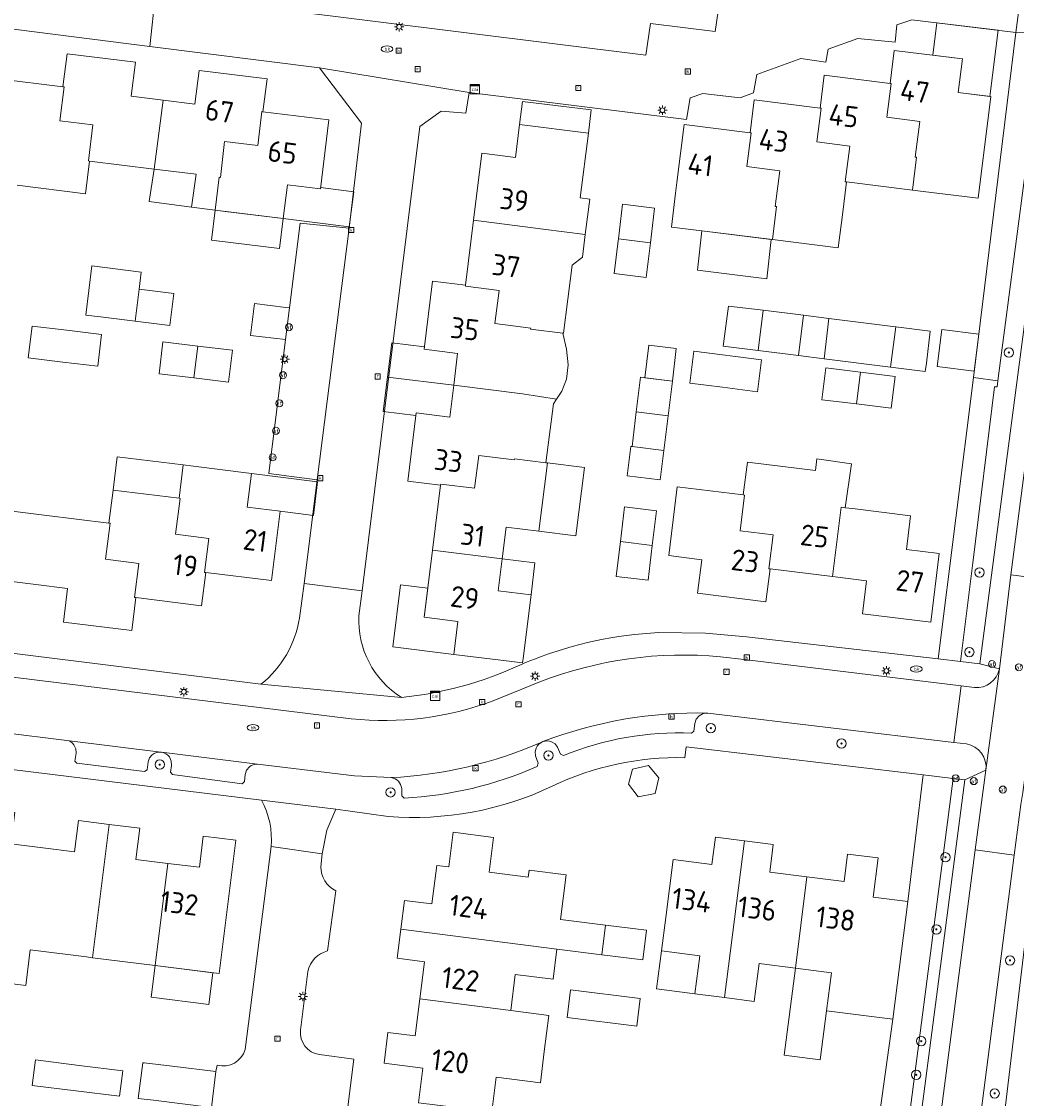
# Model space of a CAD drawing. Header units: metres. Extents: x 168032 to 180145, y 382923 to 399665.
# Tile 71 of 256: x 177484 to 177569, y 387097 to 387189. Entities that reach past the tile are written whole.
import ezdxf
from ezdxf.enums import TextEntityAlignment as Align

# ---------------------------------------------------------------- set-up
doc = ezdxf.new("R2010")
doc.units = ezdxf.units.M
doc.layers.get('0').update_dxf_attribs({"color": 8, "lineweight": 18})
for name, color, linetype, lineweight in [('B-WE-GR-BEPLANTING_CULTUUR_BOSPLANTSOEN-GV', 8, 'Continuous', 18), ('B-WE-GR-BEPLANTING_CULTUUR_HEESTERS-GV', 8, 'Continuous', 18), ('B-WE-GR-BOOM-S', 8, 'Continuous', 18), ('B-WE-KL-DATA-S', 8, 'Continuous', 18), ('B-WE-KL-ET_LS_OV_LICHTMAST-S', 8, 'Continuous', 18), ('B-WE-KL-WATER-S', 8, 'Continuous', 18), ('B-WE-OG-BEBOUWING-GV', 8, 'Continuous', 18), ('B-WE-OG-BEBOUWING-T18', 8, 'Continuous', 18), ('B-WE-OG-BEBOUWING_LUIFEL-GV', 8, 'Continuous', 18), ('B-WE-OG-BEBOUWING_SCHUUR-GV', 8, 'Continuous', 18), ('B-WE-OG-TERREIN_CULTUURSCHEIDING-GV', 8, 'Continuous', 18), ('B-WE-OG-TERREIN_ERF-GV', 8, 'Continuous', 18), ('B-WE-RI-GWA_KOLK-S', 8, 'Continuous', 18), ('B-WE-RI-GWA_RIOOLPUT-S', 8, 'Continuous', 18), ('B-WE-VH-VERHARDING_ASFALT-GV', 8, 'Continuous', 18), ('B-WE-VH-VERHARDING_BETONSTRAATSTEEN-GV', 8, 'Continuous', 18), ('B-WE-VH-VERHARDING_TEGEL-GV', 8, 'Continuous', 18), ('B-WE-VW-AFSLUITPAAL-S', 8, 'Continuous', 18)]:
    doc.layers.add(name, color=color, linetype=linetype, lineweight=lineweight)
doc.styles.add('NLCS-ISO', font='NLCS-ISO.ttf')
doc.styles.add('NLCS-ISO-M200-T18', font='NLCS-ISO.ttf', dxfattribs={"height": 0.36})

# ---------------------------------------------------------------- blocks, each defined once
blk = doc.blocks.new('SKL-DATA_SIGNAAL_CAIKAST-SO')
at = {"color": 0, "linetype": 'ByBlock', "lineweight": 18}
for points in [[(-2, 2), (2, 2), (2, 1.68), (-2, 1.68)], [(-2, 1.52), (2, 1.52), (2, -2), (-2, -2)]]:
    blk.add_lwpolyline(points, close=True, dxfattribs=at)
at = {"color": 0, "linetype": 'ByBlock', "lineweight": 18, "style": 'NLCS-ISO'}
blk.add_text('cai', height=1.5, dxfattribs=at).set_placement((0, 0), align=Align.MIDDLE_CENTER)
blk = doc.blocks.new('SKL-ET_OV_LICHTMAST-SO')
at = {"color": 0, "linetype": 'ByBlock', "lineweight": 18}
for points in [[(-1.25, 0), (-2, 0)], [(-1.41, 1.41), (-0.88, 0.88)], [(0, 2), (0, 1.25)], [(0.88, 0.88), (1.41, 1.41)], [(2, 0), (1.25, 0)], [(-1.41, -1.41), (-0.88, -0.88)], [(0, -1.25), (0, -2)], [(0.88, -0.88), (1.41, -1.41)]]:
    blk.add_lwpolyline(points, dxfattribs=at)
blk.add_circle((0, 0), 1, dxfattribs=at)
blk = doc.blocks.new('SVW-AFSLUITPAAL-SO')
at = {"lineweight": 18}
blk.add_circle((0, 0), 1.5, dxfattribs=at)
at = {"lineweight": 18, "style": 'NLCS-ISO'}
blk.add_text('af', height=1.8, dxfattribs=at).set_placement((0, 0), align=Align.MIDDLE_CENTER)
blk = doc.blocks.new('SRI-PUT_INSPECTIEPUT_RIOOLPUT-SO')
at = {"color": 0, "linetype": 'ByBlock', "lineweight": 18}
blk.add_lwpolyline([(-1.12, -1.12), (1.12, -1.12), (1.12, 1.12), (-1.12, 1.12)], close=True, dxfattribs=at)
at = {"color": 0, "linetype": 'ByBlock', "lineweight": 18, "style": 'NLCS-ISO'}
blk.add_text('r', height=1.5, dxfattribs=at).set_placement((0, 0.28), align=Align.MIDDLE_CENTER)
blk = doc.blocks.new('SKL-WATER_BRANDKRAAN_BRANDPUT-SO')
at = {"color": 0, "linetype": 'ByBlock', "lineweight": 18}
blk.add_ellipse((0, 0), major_axis=(2.5, 0), ratio=0.54, dxfattribs=at)
at = {"color": 0, "linetype": 'ByBlock', "lineweight": 18, "style": 'NLCS-ISO'}
blk.add_text('bk', height=1.5, dxfattribs=at).set_placement((0.16, 0), align=Align.MIDDLE_CENTER)
blk = doc.blocks.new('SRI-KOLK-SO')
at = {"color": 0, "linetype": 'ByBlock', "lineweight": 18}
blk.add_lwpolyline([(-1.125, -1.125), (1.125, -1.125), (1.125, 1.125), (-1.125, 1.125)], close=True, dxfattribs=at)
at = {"color": 0, "linetype": 'ByBlock', "lineweight": 18, "style": 'NLCS-ISO'}
blk.add_text('k', height=1.5, dxfattribs=at).set_placement((0, 0), align=Align.MIDDLE_CENTER)
blk = doc.blocks.new('SGR-BOOM_01-SO')
at = {"linetype": 'ByBlock', "lineweight": 18}
h = blk.add_hatch(color=0, dxfattribs=at)
h.dxf.hatch_style = 1
edge = h.paths.add_edge_path()
edge.add_arc((0, 0), 0.25, 0, 360)
at = {"color": 0, "linetype": 'ByBlock', "lineweight": 18}
for radius in [2, 0.25]:
    blk.add_circle((0, 0), radius, dxfattribs=at)

msp = doc.modelspace()

# ---------------------------------------------------------------- linework, layer by layer
at = {"layer": 'B-WE-GR-BEPLANTING_CULTUUR_BOSPLANTSOEN-GV', "flags": 128}
for points in [[(177575.701, 387215.947), (177572.603, 387216.452), (177572.377, 387214.567), (177571.989, 387211.339), (177570.703, 387200.578), (177570.77, 387200.57), (177570.184, 387196.128), (177570.007, 387194.785), (177569.18, 387188.52), (177571.555, 387188.416), (177572.081, 387188.396)], [(177563.818, 387124.579), (177561.244, 387124.888), (177559.931, 387114.011), (177558.648, 387103.924), (177556.314, 387087.099), (177557.591, 387086.914), (177557.436, 387085.737), (177558.749, 387085.603)]]:
    msp.add_lwpolyline(points, close=True, dxfattribs=at)
msp.add_lwpolyline([(177571.723, 387125.215), (177567.422, 387089.121), (177571.223, 387088.62), (177573.04, 387103.202), (177573.192, 387104.414), (177575.894, 387122.705)], dxfattribs=at)
at = {"layer": 'B-WE-GR-BEPLANTING_CULTUUR_HEESTERS-GV', "flags": 128}
for points in [[(177571.555, 387188.416), (177569.18, 387188.52), (177565.56, 387158.93), (177567.656, 387158.655)], [(177567.371, 387158.136), (177567.59, 387158.15), (177567.656, 387158.655), (177565.56, 387158.93), (177562.531, 387134.811), (177564.436, 387134.589), (177565.491, 387143.053)]]:
    msp.add_lwpolyline(points, close=True, dxfattribs=at)
at = {"layer": 'B-WE-OG-BEBOUWING-GV', "flags": 128}
for points in [[(177567.06, 387183.029), (177564.251, 387183.38), (177564.609, 387186.25), (177558.761, 387186.98), (177558.409, 387184.157), (177558.51, 387184.15), (177558.14, 387181.26), (177560.97, 387180.9), (177560.57, 387177.83), (177560.67, 387177.82), (177560.32, 387175), (177561.007, 387174.923), (177565.969, 387174.303)], [(177496.089, 387182.71), (177493.359, 387183.049), (177493.721, 387185.961), (177487.86, 387186.689), (177487.509, 387183.857), (177487.61, 387183.85), (177487.24, 387180.95), (177490.08, 387180.59), (177489.69, 387177.52), (177489.79, 387177.5), (177495.333, 387176.812)], [(177504.65, 387181.721), (177505.001, 387184.549), (177499.18, 387185.271), (177498.82, 387182.371), (177496.089, 387182.71), (177495.333, 387176.812), (177498.936, 387176.358), (177498.515, 387173.543), (177500.55, 387173.29), (177500.9, 387176.11), (177501, 387176.1), (177501.37, 387179.17), (177504.2, 387178.83), (177504.55, 387181.73)], [(177558.409, 387184.157), (177552.756, 387184.863), (177552.404, 387182.037), (177552.5, 387182.03), (177552.13, 387179.14), (177554.96, 387178.78), (177554.57, 387175.71), (177554.67, 387175.7), (177560.32, 387175), (177560.67, 387177.82), (177560.57, 387177.83), (177560.97, 387180.9), (177558.14, 387181.26), (177558.51, 387184.15)], [(177552.404, 387182.037), (177546.757, 387182.742), (177546.404, 387179.922), (177546.5, 387179.91), (177546.13, 387177.02), (177548.96, 387176.66), (177548.57, 387173.6), (177548.67, 387173.59), (177548.32, 387170.76), (177553.969, 387170.052), (177554.32, 387172.88), (177554.67, 387175.7), (177554.57, 387175.71), (177554.96, 387178.78), (177552.13, 387179.14), (177552.5, 387182.03)], [(177504.65, 387181.721), (177504.55, 387181.73), (177504.2, 387178.83), (177501.37, 387179.17), (177501, 387176.1), (177500.9, 387176.11), (177500.55, 387173.29), (177501.419, 387173.183), (177506.391, 387172.566), (177506.75, 387175.46), (177509.573, 387175.109), (177510.307, 387181.019)], [(177532.549, 387179.887), (177526.651, 387180.623), (177526.3, 387177.81), (177523.425, 387178.169), (177522.708, 387172.417), (177528.66, 387171.67), (177532.281, 387171.194), (177532.66, 387174.23), (177531.856, 387174.33)], [(177548.96, 387176.66), (177546.13, 387177.02), (177546.5, 387179.91), (177546.404, 387179.922), (177540.755, 387180.627), (177540.136, 387175.67), (177540.02, 387174.73), (177539.661, 387171.841), (177542.266, 387171.518), (177548.32, 387170.76), (177548.67, 387173.59), (177548.57, 387173.6)], [(177538.22, 387173.46), (177535.48, 387173.8), (177535.12, 387170.82), (177537.86, 387170.49)], [(177531.15, 387168.58), (177532.041, 387169.268), (177532.281, 387171.194), (177528.66, 387171.67), (177522.708, 387172.417), (177522.015, 387166.859), (177522.003, 387166.761), (177524.9, 387166.39), (177524.54, 387163.57), (177527.61, 387163.18), (177527.59, 387163.08), (177530.345, 387162.739), (177530.42, 387162.73)], [(177537.86, 387170.49), (177535.12, 387170.82), (177535.101, 387170.667), (177534.75, 387167.85), (177537.49, 387167.51)], [(177497.01, 387166.13), (177494.03, 387166.5), (177493.69, 387163.77), (177496.67, 387163.4)], [(177530.345, 387162.739), (177527.59, 387163.08), (177527.61, 387163.18), (177524.54, 387163.57), (177524.9, 387166.39), (177522.003, 387166.761), (177522.015, 387166.859), (177519.19, 387167.211), (177518.46, 387161.359), (177521.34, 387161), (177521.001, 387158.28), (177526.9, 387157.53), (177529.815, 387157.073), (177530.281, 387157.769), (177530.678, 387158.803), (177530.824, 387160.021), (177530.675, 387161.374)], [(177506.93, 387164.91), (177506.625, 387164.947), (177503.92, 387165.28), (177503.58, 387162.55), (177506.59, 387162.19)], [(177547.54, 387164.7), (177544.55, 387165.07), (177544.116, 387161.628), (177547.09, 387161.253)], [(177550.979, 387164.273), (177547.54, 387164.7), (177547.09, 387161.253), (177550.567, 387160.815)], [(177558.89, 387163.29), (177558.64, 387163.321), (177553.162, 387164.002), (177552.75, 387160.54), (177558.45, 387159.822)], [(177561.86, 387162.92), (177558.89, 387163.29), (177558.45, 387159.822), (177561.429, 387159.447), (177561.52, 387160.18)], [(177499.06, 387161.63), (177496.08, 387161.99), (177495.75, 387159.26), (177498.72, 387158.9)], [(177502.013, 387161.048), (177502.04, 387161.27), (177499.06, 387161.63), (177498.72, 387158.9), (177501.71, 387158.54)], [(177541.59, 387161.19), (177541.25, 387158.45), (177544.05, 387158.1), (177547.048, 387157.725), (177547.396, 387160.463)], [(177555.87, 387159.411), (177552.9, 387159.78), (177552.56, 387157.04), (177555.53, 387156.67)], [(177558.85, 387159.04), (177555.87, 387159.411), (177555.53, 387156.67), (177558.51, 387156.3)], [(177529.815, 387157.073), (177526.9, 387157.53), (177521.001, 387158.28), (177520.661, 387155.551), (177517.79, 387155.909), (177517.06, 387150.056), (177519.886, 387149.704), (177519.898, 387149.8), (177522.79, 387149.44), (177523.15, 387152.25), (177526.2, 387151.87), (177526.21, 387151.97), (177528.912, 387151.636), (177529.548, 387156.674)], [(177539.75, 387158.64), (177537.01, 387158.97), (177536.65, 387156), (177539.39, 387155.66)], [(177539.39, 387155.66), (177536.65, 387156), (177536.29, 387153.02), (177539.02, 387152.69)], [(177528.912, 387151.636), (177526.21, 387151.97), (177526.2, 387151.87), (177523.15, 387152.25), (177522.79, 387149.44), (177519.898, 387149.8), (177519.886, 387149.704), (177519.191, 387144.13), (177525.15, 387143.39), (177525.49, 387146.12), (177528.31, 387145.77), (177529.04, 387151.62)], [(177552.02, 387150.97), (177546.18, 387151.69), (177545.82, 387148.87), (177545.92, 387148.85), (177545.55, 387145.79), (177548.38, 387145.44), (177548.02, 387142.55), (177548.119, 387142.541), (177553.48, 387141.879), (177554.228, 387147.821), (177554.572, 387147.769), (177555.106, 387151.537), (177552.145, 387151.978)], [(177506.129, 387147.481), (177503.301, 387147.835), (177503.661, 387150.713), (177498.697, 387151.334), (177497.814, 387151.444), (177497.46, 387148.59), (177497.56, 387148.57), (177497.17, 387145.5), (177500.01, 387145.14), (177499.64, 387142.23), (177499.749, 387142.233), (177505.383, 387141.528)], [(177497.46, 387148.59), (177491.8, 387149.29), (177491.45, 387146.46), (177491.55, 387146.45), (177491.17, 387143.36), (177494.02, 387143), (177493.65, 387140.08), (177493.759, 387140.083), (177499.391, 387139.377), (177499.749, 387142.233), (177499.64, 387142.23), (177500.01, 387145.14), (177497.17, 387145.5), (177497.56, 387148.57)], [(177545.82, 387148.87), (177540.166, 387149.57), (177540.051, 387148.632), (177539.439, 387143.67), (177542.268, 387143.321), (177541.913, 387140.441), (177547.771, 387139.718), (177548.119, 387142.541), (177548.02, 387142.55), (177548.38, 387145.44), (177545.55, 387145.79), (177545.92, 387148.85)], [(177538.39, 387147.51), (177535.65, 387147.84), (177535.29, 387144.87), (177538.03, 387144.53)], [(177555.201, 387147.702), (177554.572, 387147.769), (177554.228, 387147.821), (177553.48, 387141.879), (177556.4, 387141.519), (177556.05, 387138.681), (177561.903, 387137.959), (177562.631, 387143.861), (177559.808, 387144.209), (177560.163, 387147.09)], [(177538.03, 387144.53), (177535.29, 387144.87), (177534.93, 387141.89), (177537.67, 387141.56)], [(177525.15, 387143.39), (177519.191, 387144.13), (177518.475, 387138.39), (177521.372, 387138.029), (177521.019, 387135.202), (177525.973, 387134.585), (177526.911, 387134.468), (177526.984, 387135.057), (177527.529, 387139.43), (177527.63, 387140.3), (177524.81, 387140.65)], [(177496.49, 387117.29), (177493.758, 387117.631), (177494.092, 387120.302), (177491.47, 387120.629), (177490.04, 387109.2), (177495.401, 387108.536)], [(177502.318, 387119.277), (177499.542, 387119.623), (177499.208, 387116.95), (177496.49, 387117.29), (177495.401, 387108.536), (177500.891, 387107.85)], [(177530.633, 387116.298), (177527.466, 387116.696), (177527.393, 387116.118), (177524.052, 387116.541), (177524.428, 387119.511), (177520.948, 387119.951), (177520.573, 387116.986), (177519.555, 387117.115), (177519.136, 387113.809), (177516.773, 387114.108), (177516.462, 387111.65), (177529.846, 387109.93), (177533.699, 387109.448), (177534.018, 387112.004), (177530.16, 387112.47)], [(177545.919, 387119.225), (177543.44, 387119.54), (177543.141, 387117.189), (177539.821, 387117.611), (177539.19, 387112.65), (177538.82, 387109.79), (177542.1, 387109.36), (177541.68, 387106.11), (177544.23, 387105.78)], [(177551.279, 387116.145), (177548.1, 387116.549), (177548.4, 387118.91), (177545.919, 387119.225), (177544.23, 387105.78), (177546.77, 387105.46), (177547.19, 387108.7), (177550.29, 387108.3)], [(177559.931, 387114.011), (177556.961, 387114.389), (177557.389, 387117.758), (177554.76, 387118.092), (177554.461, 387115.741), (177551.279, 387116.145), (177550.29, 387108.3), (177553.39, 387107.91), (177552.97, 387104.66), (177558.648, 387103.924)], [(177529.846, 387109.93), (177516.462, 387111.65), (177516.146, 387109.154), (177518.507, 387108.855), (177518.105, 387105.678), (177525.9, 387104.67), (177526.28, 387107.77), (177529.53, 387107.37)], [(177537.529, 387111.566), (177534.018, 387112.004), (177533.699, 387109.448), (177537.21, 387109.01)], [(177528.77, 387101.17), (177529.149, 387104.25), (177525.9, 387104.67), (177518.105, 387105.678), (177517.702, 387102.497), (177515.362, 387102.793), (177515.03, 387100.166), (177518.372, 387099.743), (177517.995, 387096.766), (177524.27, 387095.98), (177524.63, 387098.95), (177528.44, 387098.49)], [(177500.624, 387099.438), (177496.865, 387099.916), (177494.48, 387100.187), (177494.35, 387100.2), (177493.97, 387097.13), (177495.272, 387096.989), (177500.232, 387096.358)]]:
    msp.add_lwpolyline(points, close=True, dxfattribs=at)
at = {"layer": 'B-WE-OG-BEBOUWING_LUIFEL-GV', "flags": 128}
for points in [[(177566.974, 387183.04), (177567.681, 387188.702), (177562.43, 387189.357), (177562.081, 387186.566), (177564.609, 387186.25), (177564.251, 387183.38)], [(177532.797, 387181.875), (177526.899, 387182.611), (177526.651, 387180.623), (177532.549, 387179.887)], [(177498.936, 387176.358), (177495.333, 387176.812), (177494.898, 387174.022), (177498.515, 387173.543)], [(177509.587, 387175.224), (177509.573, 387175.109), (177506.75, 387175.46), (177506.391, 387172.566), (177512.048, 387171.864), (177512.435, 387174.87)], [(177506.391, 387172.566), (177500.55, 387173.29), (177500.23, 387170.71), (177506.071, 387169.986)], [(177542.266, 387171.518), (177541.888, 387168.139), (177547.842, 387167.393), (177548.22, 387170.772)], [(177553.162, 387164.002), (177550.979, 387164.273), (177550.567, 387160.815), (177552.75, 387160.54)], [(177521.34, 387161), (177518.46, 387161.359), (177518.487, 387161.577), (177515.689, 387161.926), (177515.326, 387158.979), (177521.001, 387158.28)], [(177537.396, 387158.924), (177539.75, 387158.64), (177540.086, 387161.418), (177537.731, 387161.702)], [(177521.001, 387158.28), (177515.326, 387158.979), (177514.963, 387156.031), (177517.762, 387155.682), (177517.79, 387155.909), (177520.661, 387155.551)], [(177539.02, 387152.69), (177536.29, 387153.02), (177536.181, 387153.033), (177535.878, 387150.519), (177538.706, 387150.167)], [(177491.921, 387150.266), (177491.8, 387149.29), (177497.46, 387148.59), (177497.814, 387151.444), (177492.155, 387152.152)], [(177529.04, 387151.62), (177528.31, 387145.77), (177531.485, 387145.374), (177532.215, 387151.224)], [(177503.661, 387150.713), (177503.301, 387147.835), (177506.129, 387147.481), (177508.977, 387147.125), (177509.317, 387150.005)], [(177524.81, 387140.65), (177527.63, 387140.3), (177527.948, 387143.042), (177525.15, 387143.39)], [(177521.019, 387135.202), (177521.372, 387138.029), (177518.475, 387138.39), (177518.785, 387140.873), (177516.443, 387141.165), (177515.78, 387135.856)], [(177542.1, 387109.36), (177538.82, 387109.79), (177538.399, 387106.534), (177541.68, 387106.11)], [(177495.401, 387108.536), (177495.06, 387105.807), (177500.021, 387105.187), (177500.362, 387107.916)], [(177552.97, 387104.66), (177553.39, 387107.91), (177550.29, 387108.3), (177549.328, 387100.855), (177552.427, 387100.455)], [(177536.984, 387105.71), (177531.03, 387106.451), (177530.734, 387104.069), (177536.688, 387103.329)]]:
    msp.add_lwpolyline(points, close=True, dxfattribs=at)
at = {"layer": 'B-WE-OG-BEBOUWING_SCHUUR-GV', "flags": 128}
for points in [[(177566.017, 387162.664), (177562.84, 387163.052), (177562.452, 387159.876), (177565.628, 387159.488)], [(177538.602, 387124.634), (177537.709, 387125.668), (177536.342, 387125.355), (177535.982, 387124.083), (177536.817, 387122.982), (177538.26, 387123.276)]]:
    msp.add_lwpolyline(points, close=True, dxfattribs=at)
at = {"layer": 'B-WE-OG-TERREIN_CULTUURSCHEIDING-GV', "flags": 128}
for points in [[(177576.552, 387215.808), (177575.701, 387215.947), (177572.081, 387188.396), (177571.555, 387188.416), (177567.656, 387158.655), (177567.59, 387158.15), (177567.371, 387158.136), (177565.491, 387143.053), (177564.436, 387134.589), (177566.092, 387134.397), (177576.797, 387215.69)], [(177569.788, 387123.369), (177569.624, 387122.335), (177569.06, 387117.983), (177567.335, 387104.665), (177567.282, 387104.257), (177565.357, 387089.393), (177567.422, 387089.121), (177571.723, 387125.215)]]:
    msp.add_lwpolyline(points, dxfattribs=at)
msp.add_lwpolyline([(177564.812, 387124.46), (177563.818, 387124.579), (177558.749, 387085.603), (177559.746, 387085.502)], close=True, dxfattribs=at)
at = {"layer": 'B-WE-OG-TERREIN_ERF-GV', "flags": 128}
for points in [[(177506.51, 387190.421), (177537.48, 387186.57), (177537.87, 387189.29), (177543.43, 387188.59), (177543.83, 387191.34)], [(177506.59, 387162.19), (177503.58, 387162.55), (177503.92, 387165.28), (177506.625, 387164.947), (177506.93, 387164.91), (177507.84, 387172.17), (177512.03, 387171.75), (177513.09, 387180.75), (177509.51, 387185.49), (177494.957, 387187.327), (177476.72, 387189.63), (177471.92, 387185.71), (177470.022, 387170.817), (177469.07, 387163.35), (177458.68, 387147.861)], [(177569.18, 387188.52), (177560.27, 387189.6), (177559, 387189.17), (177558.84, 387187.69), (177555.65, 387188.01), (177553.1, 387187.1), (177552.9, 387185.97), (177550.76, 387186.3), (177546.99, 387184.92), (177546.71, 387183.35), (177545.55, 387182.92), (177542.36, 387183.29), (177541.28, 387182.92), (177540.96, 387181.06), (177522.32, 387183.37), (177522.04, 387181.59), (177519.92, 387181.78), (177518.1, 387180.45), (177513.16, 387140.658), (177512.886, 387138.522)], [(177537.174, 387136.98), (177538.573, 387137.092), (177542.583, 387137.034), (177546.103, 387136.719), (177562.531, 387134.811), (177565.56, 387158.93), (177569.18, 387188.52)], [(177481.952, 387184.547), (177487.509, 387183.857), (177487.86, 387186.689), (177493.721, 387185.961), (177493.359, 387183.049), (177496.089, 387182.71), (177498.82, 387182.371), (177499.18, 387185.271), (177505.001, 387184.549), (177504.65, 387181.721), (177510.307, 387181.019), (177509.573, 387175.109), (177506.75, 387175.46), (177506.391, 387172.566), (177501.419, 387173.183), (177500.55, 387173.29), (177498.515, 387173.543), (177498.936, 387176.358), (177495.333, 387176.812), (177489.79, 387177.5), (177489.43, 387174.68), (177483.57, 387175.42)], [(177507.784, 387138.321), (177508.195, 387141.282), (177509.31, 387150.17), (177505.16, 387150.72), (177506.59, 387162.19)], [(177480.35, 387147.828), (177485.9, 387147.15), (177491.45, 387146.46), (177491.8, 387149.29), (177497.46, 387148.59), (177497.814, 387151.444), (177498.697, 387151.334), (177503.661, 387150.713), (177503.301, 387147.835), (177506.129, 387147.481), (177505.383, 387141.528), (177499.749, 387142.233), (177499.391, 387139.377), (177493.759, 387140.083), (177493.403, 387137.243), (177487.544, 387137.977), (177487.906, 387140.863), (177485.175, 387141.205), (177482.44, 387141.547)], [(177458.936, 387138.515), (177464.268, 387137.648), (177504.484, 387132.642)], [(177558.648, 387103.924), (177552.97, 387104.66), (177553.39, 387107.91), (177550.29, 387108.3), (177547.19, 387108.7), (177546.77, 387105.46), (177544.23, 387105.78), (177541.68, 387106.11), (177542.1, 387109.36), (177538.82, 387109.79), (177539.19, 387112.65), (177539.821, 387117.611), (177543.141, 387117.189), (177543.44, 387119.54), (177545.919, 387119.225), (177548.4, 387118.91), (177548.1, 387116.549), (177551.279, 387116.145), (177554.461, 387115.741), (177554.76, 387118.092), (177557.389, 387117.758), (177556.961, 387114.389), (177559.931, 387114.011), (177561.244, 387124.888), (177540.934, 387127.279), (177540.816, 387126.346)], [(177504.537, 387122.715), (177477.977, 387125.956)], [(177515.38, 387121.311), (177512.135, 387121.76), (177510.897, 387121.931), (177510.138, 387120.143), (177509.741, 387118.112), (177509.626, 387117.007)], [(177517.995, 387096.766), (177518.372, 387099.743), (177515.03, 387100.166), (177515.362, 387102.793), (177517.702, 387102.497), (177518.105, 387105.678), (177518.507, 387108.855), (177516.146, 387109.154), (177516.462, 387111.65), (177516.773, 387114.108), (177519.136, 387113.809), (177519.555, 387117.115), (177520.573, 387116.986), (177520.948, 387119.951), (177524.428, 387119.511), (177524.052, 387116.541), (177527.393, 387116.118), (177527.466, 387116.696), (177530.633, 387116.298), (177530.16, 387112.47), (177534.018, 387112.004), (177537.529, 387111.566), (177537.21, 387109.01), (177533.699, 387109.448), (177529.846, 387109.93), (177529.53, 387107.37), (177526.28, 387107.77), (177525.9, 387104.67), (177529.149, 387104.25), (177528.77, 387101.17), (177528.44, 387098.49), (177524.63, 387098.95), (177524.27, 387095.98)], [(177503.117, 387101.325), (177505.359, 387118.734)], [(177510.888, 387114.941), (177510.2, 387109.79)], [(177508.491, 387108.032), (177507.862, 387102.993)], [(177556.314, 387087.099), (177558.648, 387103.924)], [(177499.674, 387094.716), (177500.09, 387094.66), (177500.232, 387096.358), (177495.272, 387096.989), (177493.97, 387097.13), (177494.35, 387100.2), (177494.48, 387100.187), (177496.865, 387099.916), (177500.624, 387099.438), (177500.74, 387099.99)], [(177509.488, 387100.9), (177512.43, 387100.51), (177511.68, 387094.36)]]:
    msp.add_lwpolyline(points, dxfattribs=at)
for points in [[(177542.266, 387171.518), (177539.661, 387171.841), (177540.02, 387174.73), (177540.136, 387175.67), (177540.755, 387180.627), (177546.404, 387179.922), (177546.757, 387182.742), (177552.404, 387182.037), (177552.756, 387184.863), (177558.409, 387184.157), (177558.761, 387186.98), (177564.609, 387186.25), (177564.251, 387183.38), (177567.06, 387183.029), (177565.969, 387174.303), (177561.007, 387174.923), (177560.32, 387175), (177554.67, 387175.7), (177554.32, 387172.88), (177553.969, 387170.052), (177548.32, 387170.76)], [(177528.912, 387151.636), (177529.04, 387151.62), (177528.31, 387145.77), (177525.49, 387146.12), (177525.15, 387143.39), (177524.81, 387140.65), (177527.63, 387140.3), (177527.529, 387139.43), (177526.984, 387135.057), (177526.911, 387134.468), (177525.973, 387134.585), (177521.019, 387135.202), (177521.372, 387138.029), (177518.475, 387138.39), (177519.191, 387144.13), (177519.886, 387149.704), (177517.06, 387150.056), (177517.79, 387155.909), (177520.661, 387155.551), (177521.001, 387158.28), (177521.34, 387161), (177518.46, 387161.359), (177519.19, 387167.211), (177522.015, 387166.859), (177522.708, 387172.417), (177523.425, 387178.169), (177526.3, 387177.81), (177526.651, 387180.623), (177532.549, 387179.887), (177531.856, 387174.33), (177532.66, 387174.23), (177532.281, 387171.194), (177532.041, 387169.268), (177531.15, 387168.58), (177530.42, 387162.73), (177530.345, 387162.739), (177530.675, 387161.374), (177530.824, 387160.021), (177530.678, 387158.803), (177530.281, 387157.769), (177529.815, 387157.073), (177529.548, 387156.674)], [(177537.49, 387167.51), (177534.75, 387167.85), (177535.101, 387170.667), (177535.12, 387170.82), (177535.48, 387173.8), (177538.22, 387173.46), (177537.86, 387170.49)], [(177490.72, 387164.13), (177489.464, 387164.282), (177489.976, 387168.504), (177494.214, 387167.976), (177494.03, 387166.5), (177497.01, 387166.13), (177496.67, 387163.4), (177493.69, 387163.77)], [(177544.55, 387165.07), (177547.54, 387164.7), (177550.979, 387164.273), (177550.567, 387160.815), (177547.09, 387161.253), (177544.116, 387161.628)], [(177553.162, 387164.002), (177558.64, 387163.321), (177558.89, 387163.29), (177561.86, 387162.92), (177561.52, 387160.18), (177561.429, 387159.447), (177558.45, 387159.822), (177552.75, 387160.54)], [(177487.51, 387160.26), (177484.53, 387160.62), (177484.86, 387163.35), (177487.84, 387162.99), (177490.82, 387162.63), (177490.49, 387159.9)], [(177496.08, 387161.99), (177499.06, 387161.63), (177502.04, 387161.27), (177502.013, 387161.048), (177501.71, 387158.54), (177498.72, 387158.9), (177495.75, 387159.26)], [(177541.59, 387161.19), (177547.396, 387160.463), (177547.048, 387157.725), (177544.05, 387158.1), (177541.25, 387158.45)], [(177555.87, 387159.411), (177558.85, 387159.04), (177558.51, 387156.3), (177555.53, 387156.67), (177552.56, 387157.04), (177552.9, 387159.78)], [(177539.75, 387158.64), (177539.39, 387155.66), (177539.02, 387152.69), (177536.29, 387153.02), (177536.65, 387156), (177537.01, 387158.97)], [(177552.145, 387151.978), (177555.106, 387151.537), (177554.572, 387147.769), (177555.201, 387147.702), (177560.163, 387147.09), (177559.808, 387144.209), (177562.631, 387143.861), (177561.903, 387137.959), (177556.05, 387138.681), (177556.4, 387141.519), (177553.48, 387141.879), (177548.119, 387142.541), (177547.771, 387139.718), (177541.913, 387140.441), (177542.268, 387143.321), (177539.439, 387143.67), (177540.051, 387148.632), (177540.166, 387149.57), (177545.82, 387148.87), (177546.18, 387151.69), (177552.02, 387150.97)], [(177538.39, 387147.51), (177538.03, 387144.53), (177537.67, 387141.56), (177534.93, 387141.89), (177535.29, 387144.87), (177535.65, 387147.84)], [(177475.821, 387107.869), (177476.33, 387111.92), (177476.495, 387113.261), (177477.115, 387118.221), (177480.091, 387117.849), (177480.608, 387121.988), (177483.382, 387121.642), (177483.048, 387118.966), (177485.779, 387118.625), (177488.503, 387118.284), (177488.837, 387120.958), (177491.47, 387120.629), (177494.092, 387120.302), (177493.758, 387117.631), (177496.49, 387117.29), (177499.208, 387116.95), (177499.542, 387119.623), (177502.318, 387119.277), (177500.891, 387107.85), (177495.401, 387108.536), (177490.04, 387109.2), (177489.533, 387109.264), (177484.706, 387109.869), (177484.318, 387106.806)], [(177485.15, 387100.44), (177488.89, 387099.97), (177492.64, 387099.5), (177492.36, 387097.32), (177488.61, 387097.79), (177484.88, 387098.25)]]:
    msp.add_lwpolyline(points, close=True, dxfattribs=at)
at = {"layer": 'B-WE-OG-TERREIN_ERF-GV'}
for points in [[(177504.484, 387132.642, 0.184999), (177507.784, 387138.321)], [(177512.886, 387138.522, 0.272964), (177516.521, 387131.523)], [(177526.686, 387134.286, -0.081273), (177537.174, 387136.98)], [(177516.521, 387131.523, 0.083622), (177526.686, 387134.286)], [(177540.816, 387126.346, 0.118602), (177529.451, 387123.899)], [(177529.451, 387123.899, -0.130775), (177515.38, 387121.311)], [(177505.359, 387118.734, 0.14142), (177504.537, 387122.715)], [(177509.626, 387117.007, 0.28732), (177510.888, 387114.941)], [(177510.2, 387109.79, 0.285274), (177508.491, 387108.032)], [(177507.862, 387102.993, 0.403793), (177509.488, 387100.9)], [(177500.74, 387099.99, 0.413238), (177503.117, 387101.325)]]:
    msp.add_lwpolyline(points, format="xyb", dxfattribs=at)
at = {"layer": 'B-WE-VH-VERHARDING_ASFALT-GV', "flags": 128}
msp.add_lwpolyline([(177581.518, 387213.341), (177582.31, 387219.16), (177579.29, 387222.628), (177578.082, 387213.326), (177568.768, 387142.036), (177572.147, 387141.594), (177577.17, 387180.053), (177577.325, 387181.242), (177580.748, 387207.448)], close=True, dxfattribs=at)
msp.add_lwpolyline([(177560.132, 387048.968), (177563.431, 387074.514), (177563.844, 387077.713), (177565.199, 387088.172), (177565.357, 387089.393), (177567.282, 387104.257), (177567.335, 387104.665), (177569.06, 387117.983), (177565.702, 387118.457), (177556.582, 387048.31)], dxfattribs=at)
at = {"layer": 'B-WE-VH-VERHARDING_BETONSTRAATSTEEN-GV', "flags": 128}
for points in [[(177495.45, 387191.85), (177494.957, 387187.327), (177509.51, 387185.49), (177522.32, 387183.37), (177540.96, 387181.06), (177541.28, 387182.92), (177542.36, 387183.29), (177545.55, 387182.92), (177546.71, 387183.35), (177546.99, 387184.92), (177550.76, 387186.3), (177552.9, 387185.97), (177553.1, 387187.1), (177555.65, 387188.01), (177558.84, 387187.69), (177559, 387189.17), (177560.27, 387189.6), (177569.18, 387188.52), (177570.007, 387194.785)], [(177543.83, 387191.34), (177543.43, 387188.59), (177537.87, 387189.29), (177537.48, 387186.57), (177506.51, 387190.421)], [(177542.786, 387130.179), (177563.861, 387127.66), (177564.494, 387132.497), (177545.894, 387134.763), (177543.882, 387135.008)], [(177512.212, 387129.689), (177477.38, 387133.98), (177476.791, 387129.2), (177487.837, 387127.832), (177495.913, 387126.821), (177495.962, 387126.815), (177504.186, 387125.792), (177512.496, 387124.787), (177515.632, 387124.639)], [(177528.384, 387132.854), (177524.391, 387131.235)], [(177541.392, 387128.444), (177541.595, 387128.63), (177541.663, 387129.286), (177541.788, 387129.651), (177542.037, 387129.946)], [(177542.037, 387129.946), (177542.389, 387130.136), (177542.786, 387130.179)], [(177495.913, 387126.821), (177487.837, 387127.832)], [(177528.566, 387127.691), (177528.655, 387127.728)], [(177488.443, 387127.448), (177488.603, 387127.115), (177488.628, 387126.746), (177488.528, 387126.064), (177488.692, 387125.873), (177494.495, 387125.157), (177494.716, 387125.318), (177494.815, 387125.993), (177494.938, 387126.325), (177495.168, 387126.595)], [(177504.186, 387125.792), (177495.962, 387126.815)], [(177528.148, 387125.599), (177528.256, 387125.867), (177528.002, 387126.515), (177527.978, 387126.847), (177528.06, 387127.169)], [(177529.391, 387127.716), (177529.689, 387127.533), (177529.909, 387127.261), (177530.171, 387126.638), (177530.417, 387126.525)], [(177496.629, 387126.414), (177496.795, 387126.063), (177496.818, 387125.676), (177496.732, 387125.097), (177496.894, 387124.904), (177502.864, 387124.12), (177503.083, 387124.301), (177503.142, 387124.902), (177503.25, 387125.269), (177503.49, 387125.568)], [(177516.259, 387124.327), (177516.455, 387124.038), (177516.545, 387123.701), (177516.561, 387123.071), (177516.757, 387122.885)], [(177509.626, 387117.007), (177509.741, 387118.112), (177505.359, 387118.734), (177503.117, 387101.325)], [(177510.2, 387109.79), (177510.888, 387114.941)], [(177507.862, 387102.993), (177508.491, 387108.032)], [(177511.68, 387094.36), (177512.43, 387100.51), (177509.488, 387100.9)], [(177500.74, 387099.99), (177500.624, 387099.438), (177500.232, 387096.358), (177500.09, 387094.66), (177502.698, 387094.36)]]:
    msp.add_lwpolyline(points, dxfattribs=at)
msp.add_lwpolyline([(177522.32, 387183.37), (177509.51, 387185.49), (177513.09, 387180.75), (177512.03, 387171.75), (177509.31, 387150.17), (177508.195, 387141.282), (177513.16, 387140.658), (177518.1, 387180.45), (177519.92, 387181.78), (177522.04, 387181.59)], close=True, dxfattribs=at)
at = {"layer": 'B-WE-VH-VERHARDING_BETONSTRAATSTEEN-GV'}
for points in [[(177543.882, 387135.008, 0.115358), (177528.384, 387132.854)], [(177524.391, 387131.235, -0.118047), (177512.212, 387129.689)], [(177528.655, 387127.728, -0.097354), (177542.786, 387130.179)], [(177542.786, 387130.179, 0.097354), (177528.655, 387127.728)], [(177487.837, 387127.832, -0.187853), (177488.443, 387127.448)], [(177528.655, 387127.728, -0.184417), (177529.391, 387127.716)], [(177530.417, 387126.525, -0.109341), (177541.392, 387128.444)], [(177495.168, 387126.595, -0.198792), (177495.913, 387126.821)], [(177495.962, 387126.815, -0.200089), (177496.629, 387126.414)], [(177515.632, 387124.639, 0.090534), (177528.566, 387127.691)], [(177528.566, 387127.691, -0.090534), (177515.632, 387124.639)], [(177528.06, 387127.169, -0.182775), (177528.566, 387127.691)], [(177503.49, 387125.568, -0.193979), (177504.186, 387125.792)], [(177516.757, 387122.885, 0.091818), (177528.148, 387125.599)], [(177515.632, 387124.639, -0.171711), (177516.259, 387124.327)], [(177510.888, 387114.941, -0.28732), (177509.626, 387117.007)], [(177508.491, 387108.032, -0.285274), (177510.2, 387109.79)], [(177509.488, 387100.9, -0.403793), (177507.862, 387102.993)], [(177503.117, 387101.325, -0.413238), (177500.74, 387099.99)]]:
    msp.add_lwpolyline(points, format="xyb", dxfattribs=at)
at = {"layer": 'B-WE-VH-VERHARDING_TEGEL-GV', "flags": 128}
for points in [[(177576.797, 387215.69), (177566.092, 387134.397), (177567.779, 387133.976), (177568.768, 387142.036), (177578.082, 387213.326)], [(177516.521, 387131.523), (177504.484, 387132.642), (177464.268, 387137.648), (177458.936, 387138.515), (177446.692, 387143.639), (177442.046, 387146.767), (177439.477, 387149.06), (177422.973, 387165.096), (177418.53, 387188.59)], [(177513.16, 387140.658), (177508.195, 387141.282), (177507.784, 387138.321)], [(177512.886, 387138.522), (177513.16, 387140.658)], [(177567.779, 387133.976), (177566.092, 387134.397), (177564.436, 387134.589), (177562.531, 387134.811), (177546.103, 387136.719), (177542.583, 387137.034), (177538.573, 387137.092), (177537.174, 387136.98)], [(177463.373, 387135.705), (177475.196, 387134.249), (177477.38, 387133.98), (177512.212, 387129.689)], [(177543.882, 387135.008), (177545.894, 387134.763), (177564.494, 387132.497), (177565.657, 387132.356)], [(177566.627, 387125.271), (177567.779, 387133.976)], [(177504.484, 387132.642), (177516.521, 387131.523)], [(177524.391, 387131.235), (177528.384, 387132.854)], [(177565.657, 387132.356), (177564.494, 387132.497), (177563.861, 387127.66), (177564.954, 387127.529)], [(177487.837, 387127.832), (177476.791, 387129.2), (177474.608, 387129.47), (177472.027, 387129.79), (177471.63, 387129.752), (177471.279, 387129.563), (177471.039, 387129.273), (177470.922, 387128.916), (177470.852, 387128.313), (177470.62, 387128.14), (177460.685, 387129.418), (177457.761, 387129.923), (177454.824, 387130.662), (177454.704, 387130.906), (177454.894, 387131.776)], [(177564.954, 387127.529), (177563.861, 387127.66), (177542.786, 387130.179), (177542.389, 387130.136), (177542.037, 387129.946), (177541.788, 387129.651), (177541.663, 387129.286), (177541.595, 387128.63), (177541.392, 387128.444)], [(177528.655, 387127.728), (177528.566, 387127.691)], [(177495.168, 387126.595), (177494.938, 387126.325), (177494.815, 387125.993), (177494.716, 387125.318), (177494.495, 387125.157), (177488.692, 387125.873), (177488.528, 387126.064), (177488.628, 387126.746), (177488.603, 387127.115), (177488.443, 387127.448)], [(177495.962, 387126.815), (177495.913, 387126.821)], [(177528.06, 387127.169), (177527.978, 387126.847), (177528.002, 387126.515), (177528.256, 387125.867), (177528.148, 387125.599)], [(177530.417, 387126.525), (177530.171, 387126.638), (177529.909, 387127.261), (177529.689, 387127.533), (177529.391, 387127.716)], [(177540.816, 387126.346), (177540.934, 387127.279), (177561.244, 387124.888)], [(177477.977, 387125.956), (177504.537, 387122.715), (177510.897, 387121.931), (177512.135, 387121.76), (177515.38, 387121.311)], [(177503.49, 387125.568), (177503.25, 387125.269), (177503.142, 387124.902), (177503.083, 387124.301), (177502.864, 387124.12), (177496.894, 387124.904), (177496.732, 387125.097), (177496.818, 387125.676), (177496.795, 387126.063), (177496.629, 387126.414)], [(177515.632, 387124.639), (177512.496, 387124.787), (177504.186, 387125.792)], [(177565.702, 387118.457), (177566.627, 387125.271), (177564.812, 387124.46), (177559.746, 387085.502), (177559.611, 387084.469), (177559.448, 387083.213), (177559.285, 387081.962), (177558.541, 387076.243), (177558.125, 387073.044), (177554.932, 387048.49)], [(177561.244, 387124.888), (177563.818, 387124.579), (177564.812, 387124.46), (177566.627, 387125.271)], [(177516.757, 387122.885), (177516.561, 387123.071), (177516.545, 387123.701), (177516.455, 387124.038), (177516.259, 387124.327)], [(177510.897, 387121.931), (177504.537, 387122.715)], [(177505.359, 387118.734), (177509.741, 387118.112), (177510.138, 387120.143), (177510.897, 387121.931)], [(177556.582, 387048.31), (177565.702, 387118.457)]]:
    msp.add_lwpolyline(points, dxfattribs=at)
for points in [[(177512.03, 387171.75), (177507.84, 387172.17), (177506.93, 387164.91), (177506.59, 387162.19), (177505.16, 387150.72), (177509.31, 387150.17)], [(177571.09, 387133.089), (177571.112, 387133.254), (177572.147, 387141.594), (177568.768, 387142.036), (177567.779, 387133.976), (177566.627, 387125.271), (177565.702, 387118.457), (177569.06, 387117.983), (177569.624, 387122.335), (177569.788, 387123.369)]]:
    msp.add_lwpolyline(points, close=True, dxfattribs=at)
at = {"layer": 'B-WE-VH-VERHARDING_TEGEL-GV'}
for points in [[(177507.784, 387138.321, -0.184999), (177504.484, 387132.642)], [(177516.521, 387131.523, -0.272964), (177512.886, 387138.522)], [(177537.174, 387136.98, 0.081273), (177526.686, 387134.286)], [(177528.384, 387132.854, -0.115358), (177543.882, 387135.008)], [(177526.686, 387134.286, -0.083622), (177516.521, 387131.523)], [(177567.779, 387133.976, -0.379267), (177565.657, 387132.356)], [(177565.657, 387132.356, 0.379267), (177567.779, 387133.976)], [(177512.212, 387129.689, 0.118047), (177524.391, 387131.235)], [(177488.443, 387127.448, 0.187853), (177487.837, 387127.832)], [(177529.391, 387127.716, 0.184417), (177528.655, 387127.728)], [(177541.392, 387128.444, 0.109341), (177530.417, 387126.525)], [(177495.913, 387126.821, 0.198792), (177495.168, 387126.595)], [(177496.629, 387126.414, 0.200089), (177495.962, 387126.815)], [(177528.566, 387127.691, 0.182775), (177528.06, 387127.169)], [(177564.954, 387127.529, -0.394827), (177566.627, 387125.271)], [(177566.627, 387125.271, 0.394827), (177564.954, 387127.529)], [(177529.451, 387123.899, -0.118602), (177540.816, 387126.346)], [(177504.186, 387125.792, 0.193979), (177503.49, 387125.568)], [(177528.148, 387125.599, -0.091818), (177516.757, 387122.885)], [(177516.259, 387124.327, 0.171711), (177515.632, 387124.639)], [(177515.38, 387121.311, 0.130775), (177529.451, 387123.899)], [(177504.537, 387122.715, -0.14142), (177505.359, 387118.734)]]:
    msp.add_lwpolyline(points, format="xyb", dxfattribs=at)

# ---------------------------------------------------------------- block references
at = {"layer": 'B-WE-GR-BOOM-S', "xscale": 0.2, "yscale": 0.2, "zscale": 0.2}
for p in [(177568.593, 387161.078), (177566.086, 387142.228), (177565.205, 387135.398), (177543.045, 387128.883), (177554.247, 387127.566), (177529.125, 387126.54), (177495.805, 387125.755), (177515.595, 387123.379), (177563.156, 387117.81), (177562.379, 387111.63), (177568.691, 387108.973), (177561.086, 387102.051), (177560.657, 387099.168), (177567.376, 387097.573)]:
    msp.add_blockref('SGR-BOOM_01-SO', p, dxfattribs=at)
at = {"layer": 'B-WE-KL-DATA-S', "xscale": 0.2, "yscale": 0.2, "zscale": 0.2}
for p in [(177522.813, 387183.648), (177519.417, 387131.639)]:
    msp.add_blockref('SKL-DATA_SIGNAAL_CAIKAST-SO', p, dxfattribs=at)
at = {"layer": 'B-WE-KL-ET_LS_OV_LICHTMAST-S', "xscale": 0.2, "yscale": 0.2, "zscale": 0.2}
for p in [(177516.325, 387189.006), (177538.891, 387181.851), (177506.515, 387160.51), (177558.09, 387133.793), (177527.975, 387133.345), (177497.876, 387132.006), (177508.071, 387105.872)]:
    msp.add_blockref('SKL-ET_OV_LICHTMAST-SO', p, dxfattribs=at)
at = {"layer": 'B-WE-KL-WATER-S', "xscale": 0.2, "yscale": 0.2, "zscale": 0.2}
for p in [(177515.288, 387187.101), (177560.662, 387133.948), (177503.797, 387128.931)]:
    msp.add_blockref('SKL-WATER_BRANDKRAAN_BRANDPUT-SO', p, dxfattribs=at)
at = {"layer": 'B-WE-RI-GWA_KOLK-S', "xscale": 0.2, "yscale": 0.2, "zscale": 0.2}
for p in [(177516.285, 387186.957), (177541.071, 387185.183), (177512.217, 387171.585), (177509.568, 387150.321), (177546.129, 387134.93), (177523.444, 387131.122), (177539.67, 387129.872), (177522.877, 387125.451)]:
    msp.add_blockref('SRI-KOLK-SO', p, dxfattribs=at)
at = {"layer": 'B-WE-RI-GWA_RIOOLPUT-S', "xscale": 0.2, "yscale": 0.2, "zscale": 0.2}
for p in [(177517.911, 387185.363), (177531.69, 387183.76), (177514.485, 387159.026), (177544.381, 387133.7), (177526.561, 387130.92), (177509.285, 387129.104), (177505.898, 387102.265)]:
    msp.add_blockref('SRI-PUT_INSPECTIEPUT_RIOOLPUT-SO', p, dxfattribs=at)
at = {"layer": 'B-WE-VW-AFSLUITPAAL-S', "xscale": 0.2, "yscale": 0.2, "zscale": 0.2}
for p in [(177506.877, 387163.254), (177506.363, 387159.136), (177506.061, 387156.725), (177505.768, 387154.373), (177505.482, 387152.091), (177567.142, 387134.376), (177569.45, 387134.103), (177564.031, 387124.578), (177565.587, 387124.338), (177568.074, 387123.619)]:
    msp.add_blockref('SVW-AFSLUITPAAL-SO', p, dxfattribs=at)

# ---------------------------------------------------------------- texts
at = {"layer": 'B-WE-OG-BEBOUWING-T18', "style": 'NLCS-ISO-M200-T18'}
for s, rotation, p in [('47', 352.9, (177560.535, 387183.483)), ('67', 353, (177500.93, 387181.779)), ('45', 352.9, (177554.432, 387181.378)), ('43', 352.9, (177548.43, 387179.257)), ('65', 353, (177506.318, 387178.239)), ('41', 352.9, (177542.151, 387177.177)), ('39', 353, (177526.2, 387174.167)), ('37', 353, (177525.495, 387168.512)), ('35', 353, (177521.952, 387163.11)), ('33', 353, (177520.552, 387151.808)), ('21', 352.8, (177503.995, 387144.976)), ('31', 353, (177522.626, 387145.421)), ('25', 353, (177551.944, 387145.344)), ('23', 353, (177545.988, 387143.212)), ('19', 352.9, (177498.004, 387142.825)), ('27', 353, (177560.121, 387141.454)), ('29', 353, (177521.959, 387140.069)), ('132', 352.9, (177497.488, 387113.88)), ('124', 352.8, (177522.296, 387113.546)), ('134', 352.8, (177541.398, 387114.134)), ('136', 352.7, (177547.015, 387113.416)), ('138', 352.8, (177553.74, 387112.555)), ('122', 352.8, (177521.593, 387107.355)), ('120', 352.8, (177520.709, 387100.311))]:
    msp.add_text(s, height=1.8, rotation=rotation, dxfattribs=at).set_placement(p, align=Align.MIDDLE)

doc.saveas('drawing.dxf')
